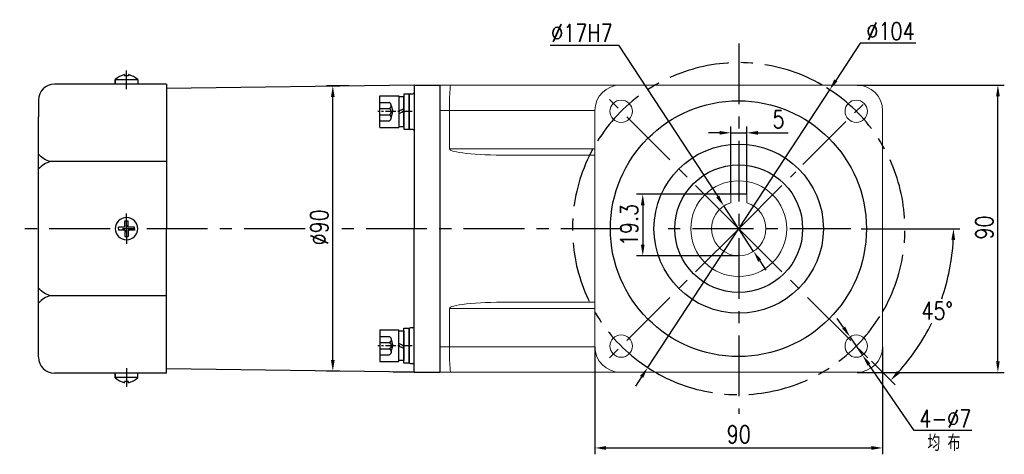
# Model space of a CAD drawing. Header units: inches. Extents: x 837 to 6223, y -2862 to 3098.
# Tile 14 of 139: x 2583 to 2891, y -654 to -518. Entities that reach past the tile are written whole.
import ezdxf

# ---------------------------------------------------------------- set-up
doc = ezdxf.new("R2010")
doc.units = ezdxf.units.IN
doc.header["$LTSCALE"] = 10
doc.header["$MEASUREMENT"] = 0
doc.linetypes.add('CENTER', pattern=[10.16, 6.35, -1.27, 1.27, -1.27])
doc.linetypes.add('HIDDEN', pattern=[1.905, 1.27, -0.635])
for name, color, linetype in [('1轮廓实线层', 7, 'Continuous'), ('3中心线层', 1, 'CENTER'), ('4虚线层', 6, 'HIDDEN'), ('6文字层', 3, 'Continuous'), ('7标注层', 4, 'Continuous')]:
    doc.layers.add(name, color=color, linetype=linetype)
doc.styles.add('PC_TEXTSTYLE', font='isocp.shx', dxfattribs={"width": 0.8, "bigfont": 'HZFS.SHX'})
doc.styles.add('TH_GBDIM', font='romans.shx', dxfattribs={"width": 0.8, "bigfont": 'gbcbig.shx'})
doc.dimstyles.new('TH_GBDIM', dxfattribs={"dimtxt": 3.5, "dimasz": 2.5, "dimexe": 2, "dimexo": 0, "dimgap": 1, "dimtad": 1, "dimdec": 4, "dimdsep": 46, "dimtxsty": 'TH_GBDIM', "dimcen": 0.09, "dimclrd": 4, "dimclre": 4, "dimclrt": 3, "dimadec": 0, "dimazin": 0, "dimtfac": 1, "dimtdec": 4, "dimtmove": 0, "dimatfit": 3, "dimfxl": 1, "dimtzin": 0, "dimarcsym": 0})
doc.dimstyles.new('角度标注', dxfattribs={"dimtxt": 3.5, "dimasz": 3, "dimexe": 2, "dimexo": 0, "dimgap": 1, "dimtad": 1, "dimtih": 1, "dimtoh": 1, "dimdsep": 46, "dimtxsty": 'PC_TEXTSTYLE', "dimsah": 1, "dimcen": 0.09, "dimclrd": 4, "dimclrt": 3, "dimadec": 0, "dimazin": 0, "dimtfac": 0.7, "dimtmove": 0, "dimatfit": 0, "dimfxl": 1, "dimtzin": 0, "dimarcsym": 0})

# ---------------------------------------------------------------- blocks, each defined once
blk = doc.blocks.new('*D779')
at = {"layer": '7标注层', "color": 4, "lineweight": -2, "transparency": 16777216}
for p, q in [((2844.66, -538.04), (2890.73, -538.04)), ((2888.73, -624.54), (2888.73, -541.54)), ((2844.66, -628.04), (2890.73, -628.04))]:
    blk.add_line(p, q, dxfattribs=at)
at = {"layer": '7标注层', "color": 4, "transparency": 16777216}
for points in [[(2888.15, -541.54), (2889.31, -541.54), (2888.73, -538.04)], [(2888.15, -624.54), (2889.31, -624.54), (2888.73, -628.04)]]:
    blk.add_solid(points, dxfattribs=at)
at = {"layer": 'Defpoints', "color": 0, "transparency": 16777216}
for p in [(2844.66, -538.04), (2888.73, -538.04), (2844.66, -628.04)]:
    blk.add_point(p, dxfattribs=at)
at = {"layer": '7标注层', "color": 3, "transparency": 16777216, "insert": (2884.48, -582.68), "char_height": 5.5, "attachment_point": 5, "rotation": 90, "style": 'TH_GBDIM'}
blk.add_mtext('90', dxfattribs=at)
blk = doc.blocks.new('*D780')
at = {"layer": '7标注层', "color": 4, "lineweight": -2, "transparency": 16777216}
for p, q in [((2762.66, -620.04), (2762.66, -653.72)), ((2852.66, -620.04), (2852.66, -653.72)), ((2766.16, -651.72), (2849.16, -651.72))]:
    blk.add_line(p, q, dxfattribs=at)
at = {"layer": '7标注层', "color": 4, "transparency": 16777216}
for points in [[(2766.16, -651.14), (2766.16, -652.31), (2762.66, -651.72)], [(2849.16, -651.14), (2849.16, -652.31), (2852.66, -651.72)]]:
    blk.add_solid(points, dxfattribs=at)
at = {"layer": 'Defpoints', "color": 0, "transparency": 16777216}
for p in [(2762.66, -620.04), (2852.66, -620.04), (2852.66, -651.72)]:
    blk.add_point(p, dxfattribs=at)
at = {"layer": '7标注层', "color": 3, "transparency": 16777216, "insert": (2807.66, -647.47), "char_height": 5.5, "attachment_point": 5, "style": 'TH_GBDIM'}
blk.add_mtext('90', dxfattribs=at)
blk = doc.blocks.new('*D670')
at = {"layer": '7标注层', "color": 4, "lineweight": -2, "transparency": 16777216}
for p, q in [((2845.67, -524.93), (2838.04, -536.59)), ((2863.09, -524.93), (2845.67, -524.93)), ((2779.19, -626.55), (2836.12, -539.52)), ((2777.27, -629.48), (2775.35, -632.41))]:
    blk.add_line(p, q, dxfattribs=at)
at = {"layer": '7标注层', "color": 4, "transparency": 16777216}
for points in [[(2837.55, -536.27), (2838.53, -536.91), (2836.12, -539.52)], [(2776.78, -629.16), (2777.76, -629.8), (2779.19, -626.55)]]:
    blk.add_solid(points, dxfattribs=at)
at = {"layer": 'Defpoints', "color": 0, "transparency": 16777216}
for p in [(2836.12, -539.52), (2779.19, -626.55)]:
    blk.add_point(p, dxfattribs=at)
at = {"layer": '7标注层', "color": 3, "transparency": 16777216, "insert": (2855.13, -521.18), "char_height": 5.5, "attachment_point": 5, "style": 'TH_GBDIM'}
blk.add_mtext('{∅104}{}{}', dxfattribs=at)
blk = doc.blocks.new('*D671')
at = {"layer": '7标注层', "color": 4, "lineweight": -2, "transparency": 16777216}
for p, q in [((2805.16, -572.24), (2805.16, -551.01)), ((2810.16, -572.24), (2810.16, -551.01)), ((2801.66, -553.01), (2798.16, -553.01)), ((2805.16, -553.01), (2810.16, -553.01)), ((2813.66, -553.01), (2823.09, -553.01))]:
    blk.add_line(p, q, dxfattribs=at)
at = {"layer": '7标注层', "color": 4, "transparency": 16777216}
for points in [[(2801.66, -552.43), (2801.66, -553.6), (2805.16, -553.01)], [(2813.66, -552.43), (2813.66, -553.6), (2810.16, -553.01)]]:
    blk.add_solid(points, dxfattribs=at)
at = {"layer": 'Defpoints', "color": 0, "transparency": 16777216}
for p in [(2805.16, -553.01), (2805.16, -572.24), (2810.16, -572.24)]:
    blk.add_point(p, dxfattribs=at)
at = {"layer": '7标注层', "color": 3, "transparency": 16777216, "insert": (2820.12, -548.76), "char_height": 5.5, "attachment_point": 5, "style": 'TH_GBDIM'}
blk.add_mtext('5', dxfattribs=at)
blk = doc.blocks.new('*D672')
at = {"layer": '7标注层', "color": 4, "lineweight": -2, "transparency": 16777216}
for p, q in [((2810.16, -572.24), (2775.64, -572.24)), ((2777.64, -575.74), (2777.64, -588.04)), ((2807.66, -591.54), (2775.64, -591.54))]:
    blk.add_line(p, q, dxfattribs=at)
at = {"layer": '7标注层', "color": 4, "transparency": 16777216}
for points in [[(2777.06, -575.74), (2778.22, -575.74), (2777.64, -572.24)], [(2777.06, -588.04), (2778.22, -588.04), (2777.64, -591.54)]]:
    blk.add_solid(points, dxfattribs=at)
at = {"layer": 'Defpoints', "color": 0, "transparency": 16777216}
for p in [(2810.16, -572.24), (2777.64, -591.54), (2807.66, -591.54)]:
    blk.add_point(p, dxfattribs=at)
at = {"layer": '7标注层', "color": 3, "transparency": 16777216, "insert": (2773.39, -581.89), "char_height": 5.5, "attachment_point": 5, "rotation": 90, "style": 'TH_GBDIM'}
blk.add_mtext('19.3', dxfattribs=at)
blk = doc.blocks.new('*D673')
at = {"layer": '7标注层', "color": 4, "lineweight": -2, "transparency": 16777216}
for p, q in [((2840.48, -614.02), (2838.5, -611.13)), ((2842.45, -616.92), (2846.4, -622.7)), ((2862.51, -646.29), (2848.37, -625.59)), ((2880.56, -646.29), (2862.51, -646.29))]:
    blk.add_line(p, q, dxfattribs=at)
at = {"layer": '7标注层', "color": 4, "transparency": 16777216}
for points in [[(2840.96, -613.7), (2840, -614.35), (2842.45, -616.92)], [(2848.85, -625.26), (2847.89, -625.92), (2846.4, -622.7)]]:
    blk.add_solid(points, dxfattribs=at)
at = {"layer": 'Defpoints', "color": 0, "transparency": 16777216}
for p in [(2842.45, -616.92), (2846.4, -622.7)]:
    blk.add_point(p, dxfattribs=at)
at = {"layer": '7标注层', "color": 3, "transparency": 16777216, "insert": (2872.29, -642.54), "char_height": 5.5, "attachment_point": 5, "style": 'TH_GBDIM'}
blk.add_mtext('4-∅7', dxfattribs=at)
blk = doc.blocks.new('*D674')
at = {"layer": '7标注层', "color": 4, "lineweight": -2, "transparency": 16777216}
for p, q in [((2748.65, -525.51), (2770.06, -525.51)), ((2770.06, -525.51), (2801.09, -572.99)), ((2812.31, -590.15), (2803, -575.92)), ((2814.22, -593.08), (2816.14, -596.01))]:
    blk.add_line(p, q, dxfattribs=at)
at = {"layer": '7标注层', "color": 4, "transparency": 16777216}
for points in [[(2801.58, -572.67), (2800.6, -573.31), (2803, -575.92)], [(2814.71, -592.76), (2813.73, -593.4), (2812.31, -590.15)]]:
    blk.add_solid(points, dxfattribs=at)
at = {"layer": 'Defpoints', "color": 0, "transparency": 16777216}
for p in [(2803, -575.92), (2812.31, -590.15)]:
    blk.add_point(p, dxfattribs=at)
at = {"layer": '7标注层', "color": 3, "transparency": 16777216, "insert": (2758.6, -521.76), "char_height": 5.5, "attachment_point": 5, "style": 'TH_GBDIM'}
blk.add_mtext('∅17H7', dxfattribs=at)
blk = doc.blocks.new('*D675')
at = {"layer": '7标注层', "color": 0, "lineweight": -2, "transparency": 16777216}
for p, q in [((2856.9, -583.04), (2876.85, -583.04)), ((2849.21, -624.59), (2856.58, -631.96))]:
    blk.add_line(p, q, dxfattribs=at)
at = {"layer": '7标注层', "color": 4, "lineweight": -2, "transparency": 16777216}
for start, end in [(340.9209, 357.0152), (317.9848, 333.9922)]:
    blk.add_arc((2807.66, -583.04), 67.19, start, end, dxfattribs=at)
at = {"layer": '7标注层', "color": 4, "transparency": 16777216}
for points in [[(2874.17, -586.52), (2875.34, -586.55), (2874.85, -583.04)], [(2858, -628.41), (2857.15, -627.61), (2855.17, -630.55)]]:
    blk.add_solid(points, dxfattribs=at)
at = {"layer": 'Defpoints', "color": 0, "transparency": 16777216}
for p in [(2807.66, -583.04), (2846.01, -583.04), (2856.9, -583.04), (2865.85, -616.63), (2849.21, -624.59)]:
    blk.add_point(p, dxfattribs=at)
at = {"layer": '7标注层', "color": 3, "transparency": 16777216, "insert": (2869.73, -608.75), "char_height": 5.5, "attachment_point": 5, "style": 'TH_GBDIM'}
blk.add_mtext('45°', dxfattribs=at)
blk = doc.blocks.new('*D680')
at = {"layer": '7标注层', "color": 4, "lineweight": -2, "transparency": 16777216}
for p, q in [((2685.66, -538.32), (2678.69, -538.32)), ((2680.69, -624.21), (2680.69, -541.82)), ((2682.65, -627.71), (2678.69, -627.71))]:
    blk.add_line(p, q, dxfattribs=at)
at = {"layer": '7标注层', "color": 4, "transparency": 16777216}
for points in [[(2680.11, -541.82), (2681.27, -541.82), (2680.69, -538.32)], [(2680.11, -624.21), (2681.27, -624.21), (2680.69, -627.71)]]:
    blk.add_solid(points, dxfattribs=at)
at = {"layer": 'Defpoints', "color": 0, "transparency": 16777216}
for p in [(2680.69, -538.32), (2685.66, -538.32), (2682.65, -627.71)]:
    blk.add_point(p, dxfattribs=at)
at = {"layer": '7标注层', "color": 3, "transparency": 16777216, "insert": (2676.44, -582.63), "char_height": 5.5, "attachment_point": 5, "rotation": 90, "style": 'TH_GBDIM'}
blk.add_mtext('%%C90', dxfattribs=at)
blk = doc.blocks.new('GB／T70.1M6M10')
at = {"layer": '1轮廓实线层'}
for p, q in [((0, -5), (0, 5)), ((0, 5), (6, 5)), ((6, 5), (6, -5)), ((0, -5), (6, -5))]:
    blk.add_line(p, q, dxfattribs=at)
at = {"layer": '3中心线层', "ltscale": 0.05}
blk.add_line((10.11, 0), (-0.6, 0), dxfattribs=at)
at = {"layer": '4虚线层'}
for p, q in [((0, 2.86), (3, 2.86)), ((0, 0.95), (3, 0.95)), ((3.6, 1.91), (4.15, 0)), ((3.6, -1.91), (4.15, 0)), ((0, -0.95), (3, -0.95)), ((0, -2.86), (3, -2.86))]:
    blk.add_line(p, q, dxfattribs=at)
for centre in [(2.54, 1.91), (2.54, 0), (2.54, -1.91)]:
    blk.add_arc(centre, 1.06, 295.6298, 64.3702, dxfattribs=at)
blk = doc.blocks.new('GB848_6_1.6_R')
at = {"layer": '1轮廓实线层'}
for p, q in [((-3.2, 1.6), (-5.5, 1.6)), ((-5.5, 1.6), (-5.5, 0)), ((-5.5, 0), (-3.2, 0)), ((3.2, 1.6), (-3.2, 1.6)), ((-3.2, 0), (3.2, 0)), ((5.5, 1.6), (3.2, 1.6)), ((3.2, 0), (5.5, 0)), ((5.5, 0), (5.5, 1.6))]:
    blk.add_line(p, q, dxfattribs=at)
blk = doc.blocks.new('GB93_6_0.8_R')
at = {"layer": '1轮廓实线层'}
for p, q in [((4.65, 1.6), (-4.65, 1.6)), ((-4.65, 1.6), (-4.65, 0)), ((-4.65, 0), (4.65, 0)), ((0, 0), (-0.69, 1.6)), ((0.86, 0), (0.17, 1.6)), ((4.65, 0), (4.65, 1.6))]:
    blk.add_line(p, q, dxfattribs=at)

msp = doc.modelspace()

# ---------------------------------------------------------------- linework, layer by layer
for p, q in [((2615.55532, -534.75785), (2615.55532, -535.18604)), ((2616.75532, -535.18604), (2615.55532, -535.18604)), ((2616.75532, -534.75785), (2616.75532, -535.18604)), ((2612.65532, -536.3507), (2612.65532, -537.78604)), ((2619.65532, -536.4451), (2612.65532, -536.4451)), ((2612.65533, -537.48329), (2612.65533, -536.3507)), ((2619.65532, -536.3507), (2619.65532, -537.78604)), ((2706.15532, -538.03604), (2628.65532, -539.10348)), ((2706.15532, -538.03604), (2714.15532, -538.03604)), ((2706.15532, -538.03604), (2706.15532, -538.03904)), ((2706.15532, -538.03604), (2706.15532, -583.03604)), ((2706.15532, -538.03604), (2706.15532, -583.03604)), ((2704.55532, -541.18588), (2704.55532, -551.58588)), ((2706.15532, -628.03604), (2706.15532, -583.03604)), ((2706.15532, -628.03604), (2706.15532, -583.03604)), ((2704.55532, -624.88022), (2704.55532, -614.48022)), ((2706.15532, -628.03604), (2628.65532, -626.9686)), ((2706.15532, -628.03604), (2699.59707, -627.94571)), ((2706.15532, -628.03604), (2706.15532, -628.03305)), ((2706.15532, -628.03604), (2714.15532, -628.03604)), ((2612.65532, -629.72139), (2612.65532, -628.28604)), ((2619.65532, -629.62698), (2612.65532, -629.62698)), ((2612.65533, -628.5888), (2612.65533, -629.72139)), ((2616.75532, -630.88604), (2615.55532, -630.88604)), ((2615.55532, -631.31424), (2615.55532, -630.88604)), ((2616.75532, -631.31424), (2616.75532, -630.88604)), ((2619.65532, -629.72139), (2619.65532, -628.28604))]:
    msp.add_line(p, q)
at = {"linetype": 'Continuous', "lineweight": 15}
for p, q in [((2714.15532, -538.03604), (2717.59357, -538.03604)), ((2717.59357, -538.03604), (2770.65533, -538.03604)), ((2844.65533, -538.03604), (2770.65533, -538.03604)), ((2717.15533, -546.03604), (2714.15532, -546.03604)), ((2762.65533, -546.03604), (2717.15533, -546.03604)), ((2717.15533, -558.03604), (2717.15533, -546.03604)), ((2762.65533, -546.03604), (2762.65533, -620.03605)), ((2852.65533, -620.03605), (2852.65533, -546.03604)), ((2717.15533, -558.03604), (2762.65533, -558.03604)), ((2762.65533, -560.03604), (2735.46489, -560.03604)), ((2735.46489, -606.03604), (2762.65533, -606.03604)), ((2762.65533, -608.03604), (2717.15533, -608.03604)), ((2717.15533, -608.03604), (2717.15533, -620.03605)), ((2714.15532, -620.03605), (2717.15533, -620.03605)), ((2717.15533, -620.03605), (2762.65533, -620.03605)), ((2717.59357, -628.03605), (2714.15532, -628.03605)), ((2770.65533, -628.03605), (2717.59357, -628.03605)), ((2770.65533, -628.03605), (2844.65533, -628.03605))]:
    msp.add_line(p, q, dxfattribs=at)
at = {"color": 7, "linetype": 'Continuous', "lineweight": 15}
for p, q in [((2805.15533, -573.87089), (2805.15533, -572.23604)), ((2805.15533, -572.23604), (2810.15533, -572.23604)), ((2810.15533, -572.23604), (2810.15533, -573.87089)), ((2805.15533, -574.91201), (2805.15533, -574.49438)), ((2805.15533, -574.65079), (2805.15533, -574.91201)), ((2810.15533, -574.49438), (2810.15533, -574.91201)), ((2810.15533, -574.91201), (2810.15533, -574.65079))]:
    msp.add_line(p, q, dxfattribs=at)
at = {"linetype": 'Continuous', "lineweight": 15}
for centre in [(2770.88577, -546.26649), (2844.42488, -546.26649), (2770.88577, -619.8056), (2844.42488, -619.8056)]:
    msp.add_circle(centre, 3.5, dxfattribs=at)
at = {"color": 7, "linetype": 'Continuous', "lineweight": 15}
msp.add_circle((2807.65533, -583.03604), 15, dxfattribs=at)
for centre, radius, start, end in [((2617.11522, -541.03419), 6.46728, 103.957243, 133.5991462), ((2615.19543, -541.03419), 6.46728, 46.4008538, 76.042757), ((2704.95532, -541.18588), 0.4, 90, 180), ((2705.75532, -540.38588), 0.4, 270, 0), ((2704.95532, -551.58588), 0.4, 180, 270), ((2705.75532, -552.38588), 0.4, 0, 90), ((2704.95532, -614.48022), 0.4, 90, 180), ((2705.75532, -613.68022), 0.4, 270, 0), ((2704.95532, -624.88022), 0.4, 180, 270), ((2705.75532, -625.68022), 0.4, 0, 90), ((2617.11522, -625.0379), 6.46728, 226.4008538, 256.042757), ((2615.19543, -625.0379), 6.46728, 283.957243, 313.5991462)]:
    msp.add_arc(centre, radius, start, end)
at = {"linetype": 'Continuous', "lineweight": 15}
for centre, radius, start, end in [((2770.65533, -546.03604), 8, 90, 180), ((2844.65533, -546.03604), 8, 0, 90), ((2807.65533, -583.03604), 9.5, 269.9884294, 270.0115706), ((2770.65533, -620.03604), 8, 180, 270), ((2844.65533, -620.03604), 8, 270, 0)]:
    msp.add_arc(centre, radius, start, end, dxfattribs=at)
at = {"color": 7, "linetype": 'Continuous', "lineweight": 15}
msp.add_arc((2807.65533, -583.03604), 8.5, 107.1046352, 72.8953648, dxfattribs=at)
at = {"linetype": 'Continuous', "lineweight": 15}
for centre, major_axis, ratio, start_param, end_param in [((2717.59357, -546.03604), (0, 8), 0.054780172, 0, 1.570796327), ((2735.46489, -558.03604), (18.30956, 0), 0.109232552, 3.141592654, 4.71238898), ((2735.46489, -608.03604), (-18.30956, 0), 0.109232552, 4.71238898, 6.283185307), ((2717.59357, -620.03604), (0, 8), 0.054780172, 1.570796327, 3.141592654)]:
    msp.add_ellipse(centre, major_axis=major_axis, ratio=ratio, start_param=start_param, end_param=end_param, dxfattribs=at)
for points in [[(2704.95532, -540.78588), (2705.75532, -540.78588)], [(2705.75532, -551.98588), (2704.95532, -551.98588)], [(2705.75532, -614.08022), (2704.95532, -614.08022)], [(2704.95532, -625.28022), (2705.75532, -625.28022)]]:
    msp.add_open_spline(points, degree=1)
at = {"color": 7, "linetype": 'Continuous', "lineweight": 15}
for points, knots in [([(2805.15533, -573.87089), (2805.15533, -574.13866), (2805.15533, -574.4852), (2805.15533, -574.83295), (2805.15533, -574.91201)], [0, 0, 0, 0, 0.772661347, 1, 1, 1, 1]), ([(2810.15533, -574.91201), (2810.15533, -574.83295), (2810.15533, -574.4852), (2810.15533, -574.13866), (2810.15533, -573.87089)], [0, 0, 0, 0, 0.227338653, 1, 1, 1, 1])]:
    msp.add_open_spline(points, degree=3, knots=knots, dxfattribs=at)
at = {"layer": '1轮廓实线层'}
for p, q in [((2618.14239, -537.78604), (2593.65532, -537.78604)), ((2628.65532, -537.78604), (2618.14239, -537.78604)), ((2628.65532, -537.78604), (2628.65532, -538.98604)), ((2714.15532, -538.03604), (2714.15532, -628.03604)), ((2628.65532, -538.98604), (2628.65532, -562.03515)), ((2588.65532, -542.78604), (2588.65532, -548.04095)), ((2588.65532, -618.03114), (2588.65532, -548.04095)), ((2628.65532, -562.03515), (2592.37912, -562.03515)), ((2628.65532, -562.03515), (2628.65532, -583.03604)), ((2615.65532, -582.53604), (2615.65532, -580.53604)), ((2615.65532, -580.53604), (2616.65532, -580.53604)), ((2616.65532, -582.53604), (2616.65532, -580.53604)), ((2615.65532, -582.53604), (2613.65532, -582.53604)), ((2613.65532, -583.03604), (2613.65532, -582.53604)), ((2613.65532, -583.03604), (2613.65532, -583.53604)), ((2615.65532, -583.53604), (2613.65532, -583.53604)), ((2615.65532, -583.53604), (2615.65532, -585.53604)), ((2618.65532, -582.53604), (2616.65532, -582.53604)), ((2618.65532, -583.53604), (2616.65532, -583.53604)), ((2616.65532, -583.53604), (2616.65532, -585.53604)), ((2618.65532, -583.03604), (2618.65532, -582.53604)), ((2618.65532, -583.03604), (2618.65532, -583.53604)), ((2628.65532, -604.03694), (2628.65532, -583.03604)), ((2615.65532, -585.53604), (2616.65532, -585.53604)), ((2628.65532, -604.03694), (2592.37912, -604.03694)), ((2628.65532, -627.08604), (2628.65532, -604.03694)), ((2588.65532, -623.28604), (2588.65532, -618.03114)), ((2628.65532, -628.28604), (2628.65532, -627.08604)), ((2618.14239, -628.28604), (2593.65532, -628.28604)), ((2628.65532, -628.28604), (2618.14239, -628.28604))]:
    msp.add_line(p, q, dxfattribs=at)
for centre, radius in [((2807.56533, -583.03604), 40.0495), ((2807.65533, -583.03605), 20)]:
    msp.add_circle(centre, radius, dxfattribs=at)
for centre, radius, start, end in [((2593.65532, -542.78604), 5, 90, 180), ((2616.15532, -583.03604), 3.5, 0, 180), ((2616.15532, -583.03604), 3.5, 180, 0), ((2593.65532, -623.28604), 5, 180, 270)]:
    msp.add_arc(centre, radius, start, end, dxfattribs=at)
for points in [[(2592.37912, -562.03515), (2590.34677, -561.1673), (2588.65532, -559.74949)], [(2592.37912, -562.03515), (2590.34677, -562.903), (2588.65532, -564.32081)], [(2592.37912, -604.03694), (2590.34677, -603.16909), (2588.65532, -601.75128)], [(2592.37912, -604.03694), (2590.34677, -604.90478), (2588.65532, -606.3226)]]:
    msp.add_spline(points, degree=3, dxfattribs=at)
at = {"layer": '3中心线层', "ltscale": 0.3}
for p, q in [((2807.65533, -525.03604), (2807.65533, -641.03604)), ((2807.65533, -583.03604), (2766.10028, -541.481)), ((2827.73899, -562.95238), (2849.21037, -541.481)), ((2807.65533, -583.03604), (2825.50215, -565.18922)), ((2672.00674, -583.03604), (2582.75097, -583.03604)), ((2771.10648, -583.03605), (2683.46634, -583.03605)), ((2807.65533, -583.03604), (2766.10028, -624.59109)), ((2842.72696, -583.03605), (2781.76925, -583.03605)), ((2807.65533, -583.03604), (2849.21037, -624.59109))]:
    msp.add_line(p, q, dxfattribs=at)
at = {"layer": '3中心线层'}
for p, q in [((2616.15532, -539.31159), (2616.15532, -533.45523)), ((2616.15532, -584.08894), (2616.15532, -578.30774)), ((2616.15532, -581.98315), (2616.15532, -587.76435)), ((2616.15532, -626.76049), (2616.15532, -632.61685))]:
    msp.add_line(p, q, dxfattribs=at)
at = {"layer": '3中心线层', "ltscale": 2}
msp.add_line((2846.00972, -583.03604), (2856.90354, -583.03604), dxfattribs=at)
at = {"layer": '3中心线层', "ltscale": 0.3}
for start, end in [(59.9266563, 149.9266511), (329.9266574, 59.9266563), (151.2643458, 239.9266563), (239.9266563, 329.9266574)]:
    msp.add_arc((2807.65533, -583.03604), 52, start, end, dxfattribs=at)
at = {"layer": '7标注层'}
msp.add_circle((2807.65533, -583.03604), 26.5, dxfattribs=at)

# ---------------------------------------------------------------- block references
at = {"layer": '1轮廓实线层'}
msp.add_blockref('GB／T70.1M6M10', (2695.35532, -546.38588), dxfattribs=at)
for name, rotation in [('GB93_6_0.8_R', 89.99999999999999), ('GB848_6_1.6_R', 270)]:
    msp.add_blockref(name, (2702.95532, -546.38588), dxfattribs=dict(at, rotation=rotation))
at = {"layer": '1轮廓实线层', "xscale": -1}
for name, p, rotation in [('GB／T70.1M6M10', (2695.35532, -619.68621), 179.9999986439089), ('GB93_6_0.8_R', (2702.95532, -619.68621), 89.99999864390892), ('GB848_6_1.6_R', (2702.95532, -619.68621), 269.9999986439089)]:
    msp.add_blockref(name, p, dxfattribs=dict(at, rotation=rotation))

# ---------------------------------------------------------------- texts
at = {"layer": '6文字层', "insert": (2866.69905, -647.64517), "char_height": 5, "width": 38.9678296, "attachment_point": 1, "style": 'PC_TEXTSTYLE'}
msp.add_mtext('{\\C3;均 布}', dxfattribs=at)

# ---------------------------------------------------------------- dimensions: what is measured, and where the dimension line sits
at = {"layer": '7标注层'}
for p1, p2, text, picture, middle in [((2812.30575, -590.15107), (2803.00491, -575.92102), '<>H7', '*D674', (2758.60345, -525.50976)), ((2779.18709, -626.5511), (2836.12356, -539.52099), '{<>}{}{}', '*D670', (2855.1329, -524.92728)), ((2842.45116, -616.91519), (2846.3986, -622.696), '4-<>', '*D673', (2872.28685, -646.29128))]:
    dim = msp.add_diameter_dim_2p(p1=p1, p2=p2, text=text, dimstyle='TH_GBDIM', override={"dimtxt": 5.5, "dimasz": 3.5, "dimtoh": 1, "dimdec": 0}, dxfattribs=at)
    dim.commit()
    dim.dimension.update_dxf_attribs({"geometry": picture, "text_midpoint": middle, "dimtype": 163})
dim = msp.add_linear_dim(base=(2680.69158, -538.31838), p1=(2682.65339, -627.71234), p2=(2685.65682, -538.31838), angle=90, text='%%C90', dimstyle='TH_GBDIM', override={"dimtxt": 5.5, "dimasz": 3.5, "dimgap": 1.5, "dimdec": 1, "dimadec": 1}, dxfattribs=at)
dim.commit()
dim.dimension.update_dxf_attribs({"geometry": '*D680', "text_midpoint": (2680.69158, -582.63434), "dimtype": 160})
for base, p1, p2, picture, middle in [((2888.73122, -538.03604), (2844.65533, -628.03604), (2844.65533, -538.03604), '*D779', (2888.73122, -582.67846)), ((2777.64129, -591.53604), (2810.15533, -572.23604), (2807.65533, -591.53604), '*D672', (2777.64129, -581.88604))]:
    dim = msp.add_linear_dim(base=base, p1=p1, p2=p2, angle=90, dimstyle='TH_GBDIM', override={"dimtxt": 5.5, "dimasz": 3.5, "dimgap": 1.5, "dimdec": 1, "dimadec": 1}, dxfattribs=at)
    dim.commit()
    dim.dimension.update_dxf_attribs({"geometry": picture, "text_midpoint": middle, "dimtype": 160})
for base, p1, p2, picture, middle in [((2805.15533, -553.01486), (2810.15533, -572.23604), (2805.15533, -572.23604), '*D671', (2820.12199, -553.01486)), ((2852.65533, -651.72356), (2762.65533, -620.03605), (2852.65533, -620.03605), '*D780', (2807.65533, -651.72356))]:
    dim = msp.add_linear_dim(base=base, p1=p1, p2=p2, dimstyle='TH_GBDIM', override={"dimtxt": 5.5, "dimasz": 3.5, "dimgap": 1.5, "dimdec": 1, "dimadec": 1}, dxfattribs=at)
    dim.commit()
    dim.dimension.update_dxf_attribs({"geometry": picture, "text_midpoint": middle, "dimtype": 160})
dim = msp.add_angular_dim_2l(base=(2865.8453, -616.63204), line1=((2807.65533, -583.03604), (2849.21037, -624.59109)), line2=((2846.00972, -583.03604), (2856.90354, -583.03604)), dimstyle='角度标注', override={"dimtxt": 5.5, "dimasz": 3.5, "dimdec": 0, "dimtxsty": 'TH_GBDIM'}, dxfattribs=at)
dim.commit()
dim.dimension.update_dxf_attribs({"geometry": '*D675', "text_midpoint": (2869.73263, -608.74931)})

doc.saveas('drawing.dxf')
